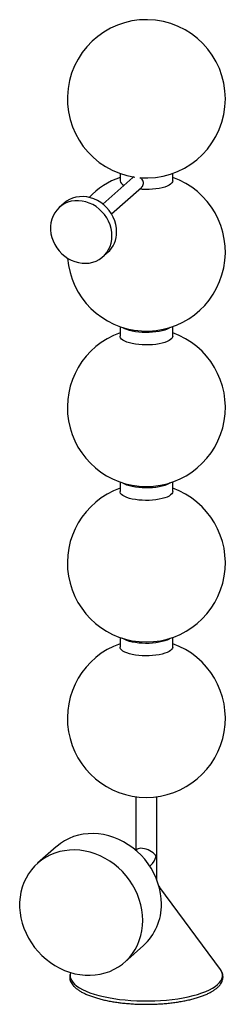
# Paper-space layout '_Dimétrica' of a CAD drawing. Header units: millimetres. Extents: x -96 to 60, y -19 to 728.
import ezdxf

# ---------------------------------------------------------------- set-up
doc = ezdxf.new("R2010")
doc.units = ezdxf.units.MM

psp = doc.layouts.new('_Dimétrica')

# ---------------------------------------------------------------- linework, layer by layer
at = {"color": 7, "linetype": 'Continuous', "lineweight": 25}
for p, q in [((-10.27, 607.94), (-33.07, 587.83)), ((-20, 611.08), (-20, 605.56)), ((-9.47, 608.41), (-10.25, 607.92)), ((20, 605.56), (20, 611.08)), ((-26.45, 580.33), (-3.65, 600.44)), ((-62.5, 588.54), (-66.03, 585.43)), ((-32.96, 547.93), (-29.43, 551.04)), ((-20, 494.97), (-20, 487.71)), ((20, 487.71), (20, 494.97)), ((-20, 377.12), (-20, 369.86)), ((20, 369.86), (20, 377.12)), ((-20, 259.27), (-20, 252.01)), ((20, 252.01), (20, 259.27)), ((-8, 138.53), (-8, 97.89)), ((8, 75.32), (8, 138.53)), ((-68.43, 100.6), (-82.57, 88.13)), ((-7.29, 98.52), (-8, 97.89)), ((2.58, 85.89), (3.29, 86.52)), ((56.23, 7.54), (10.34, 69.82)), ((-16.43, 13.13), (-2.28, 25.6))]:
    psp.add_line(p, q, dxfattribs=at)
at = {"color": 7, "linetype": 'Continuous', "lineweight": 25, "flags": 128}
for points in [[(20, 605.56), (19.84, 604.72), (19.32, 603.84), (18.46, 603), (17.27, 602.2), (15.77, 601.47), (13.99, 600.8), (11.96, 600.22), (9.72, 599.74), (7.3, 599.36), (4.76, 599.09), (2.13, 598.94), (-0.54, 598.9), (-3.2, 598.98), (-5.15, 599.12)], [(-26.11, 563.73), (-26.28, 566.54), (-26.77, 569.35), (-27.58, 572.12), (-28.69, 574.82), (-30.1, 577.4), (-31.78, 579.83), (-33.71, 582.08), (-35.86, 584.11), (-38.21, 585.9), (-40.71, 587.41), (-43.33, 588.64), (-46.04, 589.55), (-48.8, 590.15), (-51.57, 590.42), (-54.31, 590.35), (-56.99, 589.95), (-59.55, 589.22), (-61.98, 588.18), (-64.23, 586.84), (-66.28, 585.21), (-68.09, 583.32), (-69.63, 581.2), (-70.9, 578.87), (-71.86, 576.38), (-72.51, 573.75), (-72.84, 571.01), (-72.84, 568.22), (-72.51, 565.41), (-71.86, 562.61), (-70.9, 559.87), (-69.63, 557.23), (-68.09, 554.72), (-66.28, 552.37), (-64.23, 550.23), (-61.98, 548.32), (-59.55, 546.66), (-56.99, 545.29), (-54.31, 544.22), (-51.57, 543.46), (-48.8, 543.03), (-46.04, 542.93), (-43.33, 543.16), (-40.71, 543.73), (-38.21, 544.61), (-35.86, 545.81), (-33.71, 547.3), (-31.78, 549.06), (-30.1, 551.07), (-28.69, 553.29), (-27.58, 555.71), (-26.77, 558.28), (-26.28, 560.96), (-26.11, 563.73)], [(-22.58, 566.85), (-22.74, 569.66), (-23.23, 572.47), (-24.04, 575.24), (-25.16, 577.94), (-26.57, 580.52), (-28.25, 582.95), (-30.18, 585.2), (-32.33, 587.23), (-34.67, 589.01), (-37.17, 590.53), (-39.8, 591.75), (-42.51, 592.67), (-45.27, 593.27), (-48.04, 593.53), (-50.78, 593.47), (-53.45, 593.07), (-56.02, 592.34), (-58.45, 591.3), (-60.7, 589.95), (-62.5, 588.54)], [(18.18, 494.36), (17.27, 493.78), (15.77, 493.04), (13.99, 492.38), (11.96, 491.8), (9.72, 491.32), (7.3, 490.94), (4.76, 490.67), (2.13, 490.51), (-0.54, 490.48), (-3.2, 490.56), (-5.81, 490.76), (-8.3, 491.08), (-10.66, 491.5), (-12.82, 492.02), (-14.75, 492.64), (-16.42, 493.33), (-17.79, 494.1), (-18.18, 494.36)], [(20, 487.71), (19.84, 486.87), (19.32, 485.99), (18.46, 485.15), (17.27, 484.35), (15.77, 483.61), (13.99, 482.95), (11.96, 482.37), (9.72, 481.89), (7.3, 481.51), (4.76, 481.24), (2.13, 481.08), (-0.54, 481.05), (-3.2, 481.13), (-5.81, 481.33), (-8.3, 481.65), (-10.66, 482.07), (-12.82, 482.6), (-14.75, 483.21), (-16.42, 483.91), (-17.79, 484.67), (-18.85, 485.49), (-19.57, 486.34), (-19.95, 487.23), (-20, 487.71)], [(18.18, 376.51), (17.27, 375.93), (15.77, 375.19), (13.99, 374.53), (11.96, 373.95), (9.72, 373.46), (7.3, 373.08), (4.76, 372.82), (2.13, 372.66), (-0.54, 372.63), (-3.2, 372.71), (-5.81, 372.91), (-8.3, 373.23), (-10.66, 373.65), (-12.82, 374.17), (-14.75, 374.79), (-16.42, 375.48), (-17.79, 376.25), (-18.18, 376.51)], [(20, 369.86), (19.84, 369.02), (19.32, 368.14), (18.46, 367.3), (17.27, 366.5), (15.77, 365.76), (13.99, 365.1), (11.96, 364.52), (9.72, 364.04), (7.3, 363.66), (4.76, 363.39), (2.13, 363.23), (-0.54, 363.2), (-3.2, 363.28), (-5.81, 363.48), (-8.3, 363.8), (-10.66, 364.22), (-12.82, 364.74), (-14.75, 365.36), (-16.42, 366.05), (-17.79, 366.82), (-18.85, 367.64), (-19.57, 368.49), (-19.95, 369.38), (-20, 369.86)], [(18.18, 258.66), (17.27, 258.08), (15.77, 257.34), (13.99, 256.68), (11.96, 256.1), (9.72, 255.61), (7.3, 255.23), (4.76, 254.96), (2.13, 254.81), (-0.54, 254.78), (-3.2, 254.86), (-5.81, 255.06), (-8.3, 255.37), (-10.66, 255.8), (-12.82, 256.32), (-14.75, 256.94), (-16.42, 257.63), (-17.79, 258.4), (-18.18, 258.66)], [(20, 252.01), (19.84, 251.16), (19.32, 250.29), (18.46, 249.45), (17.27, 248.65), (15.77, 247.91), (13.99, 247.25), (11.96, 246.67), (9.72, 246.19), (7.3, 245.81), (4.76, 245.54), (2.13, 245.38), (-0.54, 245.35), (-3.2, 245.43), (-5.81, 245.63), (-8.3, 245.95), (-10.66, 246.37), (-12.82, 246.89), (-14.75, 247.51), (-16.42, 248.2), (-17.79, 248.97), (-18.85, 249.78), (-19.57, 250.64), (-19.95, 251.52), (-20, 252.01)], [(11.42, 57.21), (11.25, 61.17), (10.76, 65.15), (9.95, 69.12), (8.81, 73.04), (7.37, 76.89), (5.63, 80.65), (3.6, 84.28), (1.3, 87.76), (-1.26, 91.07), (-4.06, 94.19), (-7.08, 97.09), (-10.29, 99.75), (-13.69, 102.15), (-17.23, 104.27), (-20.9, 106.11), (-24.68, 107.65), (-28.52, 108.87), (-32.42, 109.78), (-36.33, 110.35), (-40.24, 110.6), (-44.12, 110.51), (-47.93, 110.09), (-51.66, 109.34), (-55.27, 108.26), (-58.74, 106.87), (-62.05, 105.17), (-65.17, 103.18), (-68.08, 100.9), (-68.43, 100.6)], [(-2.73, 44.74), (-2.89, 48.7), (-3.38, 52.68), (-4.2, 56.64), (-5.33, 60.57), (-6.77, 64.42), (-8.51, 68.17), (-10.54, 71.81), (-12.84, 75.29), (-15.4, 78.6), (-18.2, 81.72), (-21.22, 84.61), (-24.44, 87.27), (-27.83, 89.67), (-31.37, 91.8), (-35.04, 93.64), (-38.82, 95.18), (-42.67, 96.4), (-46.56, 97.31), (-50.48, 97.88), (-54.39, 98.13), (-58.26, 98.04), (-62.08, 97.62), (-65.8, 96.87), (-69.41, 95.79), (-72.88, 94.4), (-76.19, 92.7), (-79.31, 90.71), (-82.22, 88.43), (-84.9, 85.89), (-87.34, 83.1), (-89.5, 80.09), (-91.39, 76.87), (-92.98, 73.46), (-94.27, 69.89), (-95.25, 66.19), (-95.9, 62.38), (-96.23, 58.49), (-96.23, 54.54), (-95.9, 50.57), (-95.25, 46.59), (-94.27, 42.64), (-92.98, 38.75), (-91.39, 34.95), (-89.5, 31.25), (-87.34, 27.69), (-84.9, 24.29), (-82.22, 21.07), (-79.31, 18.06), (-76.19, 15.28), (-72.88, 12.75), (-69.41, 10.48), (-65.8, 8.5), (-62.08, 6.81), (-58.26, 5.43), (-54.39, 4.36), (-50.48, 3.62), (-46.56, 3.21), (-42.67, 3.13), (-38.82, 3.39), (-35.04, 3.97), (-31.37, 4.89), (-27.83, 6.12), (-24.44, 7.67), (-21.22, 9.52), (-18.2, 11.65), (-15.4, 14.06), (-12.84, 16.73), (-10.54, 19.63), (-8.51, 22.75), (-6.77, 26.07), (-5.33, 29.56), (-4.2, 33.2), (-3.38, 36.96), (-2.89, 40.81), (-2.73, 44.74)], [(7.48, 93.34), (6.88, 94.23), (6.06, 95.12), (5.07, 95.99), (3.91, 96.8), (2.64, 97.54), (1.29, 98.18), (-0.1, 98.7), (-1.49, 99.09), (-2.83, 99.33), (-4.08, 99.42), (-5.22, 99.35), (-6.19, 99.12), (-6.98, 98.75), (-7.29, 98.52)]]:
    psp.add_lwpolyline(points, dxfattribs=at)
at = {"color": 8, "linetype": 'Continuous', "lineweight": 25, "flags": 128}
for points in [[(-20.47, -15.11), (-16.16, -15.59), (-11.75, -15.96), (-7.26, -16.21), (-2.73, -16.34), (1.81, -16.35), (6.35, -16.24), (10.84, -16.02), (15.27, -15.68), (19.61, -15.22), (23.82, -14.65), (27.89, -13.97), (31.78, -13.19), (35.48, -12.31), (38.96, -11.34), (42.2, -10.27), (45.18, -9.13), (47.88, -7.91), (50.29, -6.62), (52.38, -5.28), (54.16, -3.88), (55.6, -2.45), (56.69, -0.98), (57.44, 0.52), (57.83, 2.03), (57.87, 3.54), (57.55, 5.06), (56.87, 6.55), (56.23, 7.54)], [(-57.5, 5.19), (-57.83, 3.85), (-57.87, 2.34), (-57.55, 0.82), (-56.87, -0.67), (-55.85, -2.15), (-54.48, -3.6), (-52.77, -5), (-50.74, -6.36), (-48.39, -7.65), (-45.75, -8.89), (-42.83, -10.05), (-39.64, -11.13), (-36.2, -12.12), (-32.55, -13.02), (-28.69, -13.82), (-24.66, -14.52), (-20.47, -15.11)]]:
    psp.add_lwpolyline(points, dxfattribs=at)
at = {"color": 7, "linetype": 'Continuous', "lineweight": 25}
for centre, radius, start, end in [((0, 667.65), 60, 265.16886, 261.55571), ((0, 551.54), 60, 184.5113, 70.52878), ((0, 551.54), 60, 109.47122, 136.4088), ((-15.48, 606.38), 4.59, 190.19136, 251.1709), ((-43.49, 566.53), 20.92, 312.25531, 0.88038), ((0, 433.69), 60, 109.47122, 70.52878), ((0, 315.84), 60, 109.47122, 70.52878), ((0, 197.99), 60, 109.47122, 70.52878), ((-6.3, 97.11), 14.29, 312.1645, 344.69048), ((-30.19, 56.47), 41.62, 312.11889, 1.0168)]:
    psp.add_arc(centre, radius, start, end, dxfattribs=at)
at = {"color": 8, "linetype": 'Continuous', "lineweight": 25}
psp.add_arc((9.22, 68.97), 1.41, 314.81272, 37.19055, dxfattribs=at)
at = {"color": 7, "linetype": 'Continuous', "lineweight": 25}
for points, knots in [([(-3.7, 600.49), (-3.43, 600.72), (-2.76, 601.31), (-2.21, 602.65), (-2.1, 604.24), (-2.59, 605.77), (-3.43, 607.01), (-4.22, 607.55), (-4.54, 607.78)], [0, 0, 0, 0, 0.125839, 0.315855, 0.501815, 0.683482, 0.867304, 1, 1, 1, 1]), ([(10.27, 69.88), (10.02, 70.24), (9.72, 70.66), (9.35, 71.02), (9.3, 71.08)], [0, 0, 0, 0, 0.8493805, 1, 1, 1, 1]), ([(-20.13, -17.63), (-19.43, -17.72), (-17.39, -17.97), (-13.93, -18.3), (-9.75, -18.6), (-5.52, -18.79), (-1.26, -18.87), (3, -18.85), (7.25, -18.72), (11.46, -18.49), (15.61, -18.15), (19.67, -17.71), (23.63, -17.17), (27.47, -16.53), (31.15, -15.79), (34.68, -14.96), (38.02, -14.04), (41.15, -13.04), (44.08, -11.95), (46.77, -10.78), (49.23, -9.53), (51.42, -8.2), (53.35, -6.79), (54.99, -5.29), (56.32, -3.72), (57.32, -2.09), (57.97, -0.42), (58.27, 1.25), (58.23, 2.89), (57.88, 4.5), (57.2, 6.05), (56.62, 7.08), (56.2, 7.57), (56.19, 7.59)], [0, 0, 0, 0, 0.017981, 0.052171, 0.086347, 0.120509, 0.154662, 0.188811, 0.222961, 0.257116, 0.291281, 0.325461, 0.359664, 0.393895, 0.428165, 0.462482, 0.49686, 0.531314, 0.565862, 0.600527, 0.635332, 0.670295, 0.705412, 0.740613, 0.775601, 0.809911, 0.843034, 0.874817, 0.905649, 0.936226, 0.967102, 0.998912, 1, 1, 1, 1]), ([(-57.5, 5.27), (-57.57, 5.14), (-57.9, 4.48), (-58.17, 3.24), (-58.29, 1.58), (-58.06, -0.04), (-57.54, -1.62), (-56.71, -3.15), (-55.58, -4.65), (-54.13, -6.11), (-52.38, -7.53), (-50.32, -8.9), (-47.98, -10.19), (-45.39, -11.4), (-42.56, -12.53), (-39.51, -13.58), (-36.25, -14.55), (-32.8, -15.42), (-29.18, -16.2), (-25.4, -16.89), (-22.36, -17.35), (-20.58, -17.58), (-20.13, -17.63)], [0, 0, 0, 0, 0.012575, 0.064542, 0.114616, 0.163796, 0.213054, 0.263424, 0.315637, 0.369759, 0.42526, 0.481424, 0.537687, 0.59378, 0.649651, 0.705313, 0.760793, 0.816125, 0.871339, 0.926457, 0.981501, 1, 1, 1, 1])]:
    psp.add_open_spline(points, degree=3, knots=knots, dxfattribs=at)

doc.saveas('drawing.dxf')
